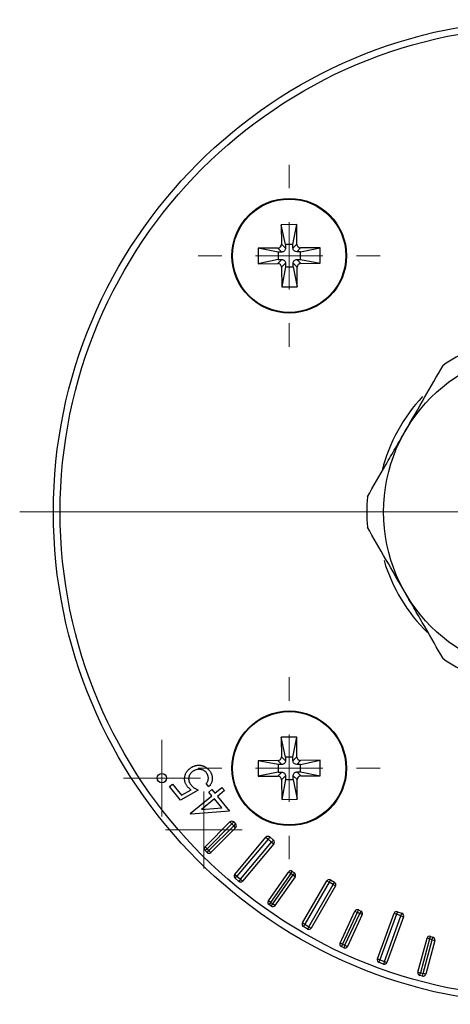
# Model space of a CAD drawing. Header units: millimetres. Extents: x -386 to 1009, y 394 to 472.
# Tile 3 of 4: x 931 to 963, y 396 to 469. Entities that reach past the tile are written whole.
import ezdxf

# ---------------------------------------------------------------- set-up
doc = ezdxf.new("R2010")
doc.units = ezdxf.units.MM

# ---------------------------------------------------------------- blocks, each defined once
blk = doc.blocks.new('SW_CENTERMARKSYMBOL_0')
at = {"color": 0, "linetype": 'Continuous', "lineweight": 18}
blk.add_line((-5, 0), (-39, 0), dxfattribs=at)
blk = doc.blocks.new('SW_CENTERMARKSYMBOL_2')
at = {"color": 0, "linetype": 'Continuous', "lineweight": 18}
for p, q in [((0, 5), (0, 6.75)), ((0, 0), (0, 2.5)), ((-5, 0), (-6.75, 0)), ((0, 0), (-2.5, 0)), ((0, 0), (0, -2.5)), ((0, 0), (2.5, 0)), ((5, 0), (6.75, 0)), ((0, -5), (0, -6.75))]:
    blk.add_line(p, q, dxfattribs=at)
blk = doc.blocks.new('SW_CENTERMARKSYMBOL_3')
at = {"color": 0, "linetype": 'Continuous', "lineweight": 18}
for p, q in [((0, 5), (0, 6.75)), ((0, 0), (0, 2.5)), ((-5, 0), (-6.75, 0)), ((0, 0), (-2.5, 0)), ((0, 0), (0, -2.5)), ((0, 0), (2.5, 0)), ((5, 0), (6.75, 0)), ((0, -5), (0, -6.75))]:
    blk.add_line(p, q, dxfattribs=at)
blk = doc.blocks.new('SW_CENTERMARKSYMBOL_7')
at = {"color": 0, "linetype": 'Continuous', "lineweight": 18}
for p, q in [((0, 2.5), (0, 2.85)), ((0, 0), (0, 2.5)), ((-2.5, 0), (-2.85, 0)), ((0, 0), (-2.5, 0)), ((0, 0), (0, -2.5)), ((0, 0), (2.5, 0)), ((2.5, 0), (2.85, 0)), ((0, -2.5), (0, -2.85))]:
    blk.add_line(p, q, dxfattribs=at)
blk = doc.blocks.new('SW_CENTERMARKSYMBOL_9')
at = {"color": 0, "linetype": 'Continuous', "lineweight": 18}
for p, q in [((0, 2.5), (0, 2.85)), ((0, 0), (0, 2.5)), ((-2.5, 0), (-2.85, 0)), ((0, 0), (-2.5, 0)), ((0, 0), (0, -2.5)), ((0, 0), (2.5, 0)), ((2.5, 0), (2.85, 0)), ((0, -2.5), (0, -2.85))]:
    blk.add_line(p, q, dxfattribs=at)

msp = doc.modelspace()

# ---------------------------------------------------------------- linework, layer by layer
at = {"color": 7, "linetype": 'Continuous', "lineweight": 25}
for p, q in [((951.719, 454.026), (950.569, 454.016)), ((950.569, 454.016), (950.582, 452.566)), ((950.877, 452.548), (950.569, 454.016)), ((951.437, 452.553), (951.719, 454.026)), ((951.732, 452.576), (951.719, 454.026)), ((950.309, 452.288), (948.859, 452.276)), ((948.859, 452.276), (948.869, 451.126)), ((950.332, 451.993), (948.859, 452.276)), ((950.607, 451.996), (950.309, 452.288)), ((950.607, 451.996), (950.332, 451.993)), ((950.332, 451.993), (950.337, 451.434)), ((950.879, 452.273), (950.582, 452.566)), ((951.437, 452.553), (950.877, 452.548)), ((950.877, 452.548), (950.879, 452.273)), ((951.439, 452.278), (951.437, 452.553)), ((951.439, 452.278), (951.732, 452.576)), ((951.716, 452.005), (952.009, 452.303)), ((951.991, 452.008), (951.716, 452.005)), ((951.991, 452.008), (953.459, 452.316)), ((951.996, 451.448), (951.991, 452.008)), ((953.459, 452.316), (952.009, 452.303)), ((953.469, 451.166), (953.459, 452.316)), ((950.337, 451.434), (948.869, 451.126)), ((950.612, 451.436), (950.319, 451.138)), ((950.337, 451.434), (950.612, 451.436)), ((950.889, 451.164), (950.596, 450.866)), ((950.889, 451.164), (950.891, 450.889)), ((951.451, 450.894), (951.449, 451.168)), ((951.449, 451.168), (951.746, 450.876)), ((951.721, 451.446), (951.996, 451.448)), ((951.721, 451.446), (952.019, 451.153)), ((951.996, 451.448), (953.469, 451.166)), ((952.019, 451.153), (953.469, 451.166)), ((948.869, 451.126), (950.319, 451.138)), ((950.596, 450.866), (950.609, 449.416)), ((950.891, 450.889), (950.609, 449.416)), ((950.891, 450.889), (951.451, 450.894)), ((951.451, 450.894), (951.759, 449.426)), ((951.759, 449.426), (951.746, 450.876)), ((950.609, 449.416), (951.759, 449.426)), ((951.719, 416.026), (950.569, 416.016)), ((950.569, 416.016), (950.582, 414.566)), ((950.877, 414.548), (950.569, 416.016)), ((951.437, 414.553), (951.719, 416.026)), ((951.732, 414.576), (951.719, 416.026)), ((950.309, 414.288), (948.859, 414.276)), ((948.859, 414.276), (948.869, 413.126)), ((950.332, 413.993), (948.859, 414.276)), ((950.607, 413.996), (950.309, 414.288)), ((950.607, 413.996), (950.332, 413.993)), ((950.332, 413.993), (950.337, 413.434)), ((950.879, 414.273), (950.582, 414.566)), ((951.437, 414.553), (950.877, 414.548)), ((950.877, 414.548), (950.879, 414.273)), ((951.439, 414.278), (951.437, 414.553)), ((951.439, 414.278), (951.732, 414.576)), ((951.716, 414.005), (952.009, 414.303)), ((951.991, 414.008), (951.716, 414.005)), ((951.991, 414.008), (953.459, 414.316)), ((951.996, 413.448), (951.991, 414.008)), ((953.459, 414.316), (952.009, 414.303)), ((953.469, 413.166), (953.459, 414.316)), ((950.337, 413.434), (948.869, 413.126)), ((950.612, 413.436), (950.319, 413.138)), ((950.337, 413.434), (950.612, 413.436)), ((951.721, 413.446), (951.996, 413.448)), ((951.721, 413.446), (952.019, 413.153)), ((951.996, 413.448), (953.469, 413.166)), ((942.276, 412.359), (942.494, 412.538)), ((942.494, 412.538), (943.167, 411.722)), ((945.202, 412.35), (945.008, 412.586)), ((948.869, 413.126), (950.319, 413.138)), ((950.889, 413.164), (950.596, 412.866)), ((950.596, 412.866), (950.609, 411.416)), ((950.891, 412.889), (950.609, 411.416)), ((950.889, 413.164), (950.891, 412.889)), ((950.891, 412.889), (951.451, 412.894)), ((951.451, 412.894), (951.449, 413.168)), ((951.449, 413.168), (951.746, 412.876)), ((951.451, 412.894), (951.759, 411.426)), ((951.759, 411.426), (951.746, 412.876)), ((952.019, 413.153), (953.469, 413.166)), ((943.095, 411.366), (942.276, 412.359)), ((944.407, 412.091), (943.095, 411.366)), ((943.167, 411.722), (943.887, 412.122)), ((945.191, 411.96), (945.41, 412.142)), ((945.418, 411.683), (945.191, 411.96)), ((945.41, 412.142), (945.638, 411.865)), ((945.638, 411.865), (946.171, 412.304)), ((946.361, 412.074), (945.828, 411.635)), ((946.171, 412.304), (946.361, 412.074)), ((943.821, 410.367), (945.418, 411.683)), ((945.608, 411.454), (944.652, 410.666)), ((946.164, 410.779), (945.608, 411.454)), ((945.828, 411.635), (946.731, 410.539)), ((950.609, 411.416), (951.759, 411.426)), ((943.86, 410.32), (943.821, 410.367)), ((946.731, 410.539), (943.86, 410.32)), ((944.652, 410.666), (946.164, 410.779)), ((944.92, 407.901), (946.759, 409.74)), ((946.9, 409.598), (945.062, 407.76)), ((946.9, 409.598), (946.759, 409.74)), ((946.9, 409.598), (947.042, 409.74)), ((947.042, 409.457), (946.9, 409.598)), ((947.042, 409.74), (947.183, 409.598)), ((947.183, 409.598), (947.042, 409.457)), ((945.203, 407.618), (947.042, 409.457)), ((947.183, 409.315), (945.345, 407.477)), ((947.183, 409.315), (947.042, 409.457)), ((947.122, 405.844), (949.436, 408.601)), ((949.589, 408.473), (947.275, 405.715)), ((947.544, 405.49), (949.858, 408.248)), ((950.011, 408.119), (947.697, 405.362)), ((949.436, 408.601), (949.589, 408.473)), ((949.718, 408.626), (949.589, 408.473)), ((949.858, 408.248), (949.589, 408.473)), ((949.718, 408.626), (949.986, 408.401)), ((949.858, 408.248), (949.986, 408.401)), ((949.858, 408.248), (950.011, 408.119)), ((945.062, 407.76), (944.92, 407.901)), ((945.062, 407.76), (944.92, 407.618)), ((945.062, 407.477), (944.92, 407.618)), ((945.062, 407.76), (945.203, 407.618)), ((945.062, 407.477), (945.203, 407.618)), ((945.345, 407.477), (945.203, 407.618)), ((949.614, 403.895), (951.105, 406.024)), ((951.269, 405.91), (949.778, 403.78)), ((951.269, 405.91), (951.105, 406.024)), ((951.269, 405.91), (951.384, 406.074)), ((951.433, 405.795), (951.269, 405.91)), ((951.384, 406.074), (951.548, 405.959)), ((951.548, 405.959), (951.433, 405.795)), ((947.122, 405.844), (947.275, 405.715)), ((947.147, 405.562), (947.275, 405.715)), ((947.415, 405.337), (947.147, 405.562)), ((947.275, 405.715), (947.544, 405.49)), ((947.544, 405.49), (947.415, 405.337)), ((947.544, 405.49), (947.697, 405.362)), ((949.942, 403.665), (951.433, 405.795)), ((951.597, 405.68), (950.105, 403.551)), ((951.597, 405.68), (951.433, 405.795)), ((952.139, 402.251), (953.939, 405.368)), ((954.113, 405.268), (952.313, 402.151)), ((953.939, 405.368), (954.113, 405.268)), ((954.213, 405.442), (954.113, 405.268)), ((954.416, 405.093), (954.113, 405.268)), ((954.213, 405.442), (954.516, 405.267)), ((954.416, 405.093), (954.516, 405.267)), ((952.616, 401.976), (954.416, 405.093)), ((954.589, 404.993), (952.789, 401.876)), ((954.416, 405.093), (954.589, 404.993)), ((949.778, 403.78), (949.614, 403.895)), ((949.778, 403.78), (949.663, 403.616)), ((949.778, 403.78), (949.942, 403.665)), ((949.827, 403.501), (949.663, 403.616)), ((949.827, 403.501), (949.942, 403.665)), ((950.105, 403.551), (949.942, 403.665)), ((954.932, 400.764), (956.03, 403.12)), ((956.212, 403.036), (955.113, 400.68)), ((956.03, 403.12), (956.212, 403.036)), ((956.296, 403.217), (956.212, 403.036)), ((956.393, 402.951), (956.212, 403.036)), ((956.296, 403.217), (956.477, 403.133)), ((956.477, 403.133), (956.393, 402.951)), ((957.704, 399.584), (958.936, 402.967)), ((958.936, 402.967), (959.124, 402.898)), ((959.192, 403.086), (959.124, 402.898)), ((959.192, 403.086), (959.521, 402.966)), ((959.452, 402.779), (959.521, 402.966)), ((952.139, 402.251), (952.313, 402.151)), ((955.294, 400.595), (956.393, 402.951)), ((956.574, 402.867), (955.475, 400.511)), ((956.574, 402.867), (956.393, 402.951)), ((959.124, 402.898), (957.892, 399.515)), ((958.221, 399.396), (959.452, 402.779)), ((959.64, 402.71), (958.409, 399.327)), ((959.452, 402.779), (959.124, 402.898)), ((959.452, 402.779), (959.64, 402.71)), ((952.213, 401.978), (952.313, 402.151)), ((952.516, 401.803), (952.213, 401.978)), ((952.313, 402.151), (952.616, 401.976)), ((952.616, 401.976), (952.516, 401.803)), ((952.616, 401.976), (952.789, 401.876)), ((960.712, 398.605), (961.385, 401.116)), ((961.578, 401.064), (960.905, 398.553)), ((961.099, 398.501), (961.772, 401.012)), ((961.965, 400.961), (961.292, 398.449)), ((961.578, 401.064), (961.385, 401.116)), ((961.578, 401.064), (961.63, 401.257)), ((961.772, 401.012), (961.578, 401.064)), ((961.63, 401.257), (961.823, 401.206)), ((961.772, 401.012), (961.823, 401.206)), ((961.772, 401.012), (961.965, 400.961)), ((955.113, 400.68), (954.932, 400.764)), ((955.113, 400.68), (955.028, 400.498)), ((955.21, 400.414), (955.028, 400.498)), ((955.113, 400.68), (955.294, 400.595)), ((955.294, 400.595), (955.21, 400.414)), ((955.294, 400.595), (955.475, 400.511)), ((957.704, 399.584), (957.892, 399.515)), ((957.824, 399.327), (957.892, 399.515)), ((958.153, 399.208), (957.824, 399.327)), ((957.892, 399.515), (958.221, 399.396)), ((958.221, 399.396), (958.153, 399.208)), ((958.221, 399.396), (958.409, 399.327)), ((960.712, 398.605), (960.905, 398.553)), ((960.854, 398.36), (960.905, 398.553)), ((961.047, 398.308), (960.854, 398.36)), ((960.905, 398.553), (961.099, 398.501)), ((961.047, 398.308), (961.099, 398.501)), ((961.292, 398.449), (961.099, 398.501))]:
    msp.add_line(p, q, dxfattribs=at)
for centre, radius in [((970.164, 432.721), 36.5), ((970.164, 432.721), 36), ((951.164, 451.721), 4.25), ((951.164, 451.721), 4.2), ((970.164, 432.721), 12), ((951.164, 413.721), 4.25), ((951.164, 413.721), 4.2), ((941.718, 412.989), 0.35)]:
    msp.add_circle(centre, radius, dxfattribs=at)
for centre, radius, start, end in [((970.164, 432.721), 13.25, 115.08763, 124.91237), ((970.164, 432.721), 12.5, 136.76757, 165.58161), ((970.164, 432.721), 13.25, 175.08763, 184.91237), ((970.164, 432.721), 12.5, 196.75072, 225.60838), ((970.164, 432.721), 13.25, 235.08763, 244.91237), ((946.9, 409.598), 0.2, 45, 135), ((947.042, 409.457), 0.2, 315, 45), ((949.589, 408.473), 0.2, 50, 140), ((949.858, 408.248), 0.2, 320, 50), ((945.062, 407.76), 0.2, 135, 225), ((945.203, 407.618), 0.2, 225, 315), ((951.269, 405.91), 0.2, 55, 145), ((951.433, 405.795), 0.2, 325, 55), ((947.275, 405.715), 0.2, 140, 230), ((947.544, 405.49), 0.2, 230, 320), ((954.113, 405.268), 0.2, 60, 150), ((954.416, 405.093), 0.2, 330, 60), ((949.778, 403.78), 0.2, 145, 235), ((949.942, 403.665), 0.2, 235, 325), ((956.212, 403.036), 0.2, 65, 155), ((956.393, 402.951), 0.2, 335, 65), ((959.124, 402.898), 0.2, 70, 160), ((959.452, 402.779), 0.2, 340, 70), ((952.313, 402.151), 0.2, 150, 240), ((952.616, 401.976), 0.2, 240, 330), ((961.578, 401.064), 0.2, 75, 165), ((961.772, 401.012), 0.2, 345, 75), ((955.113, 400.68), 0.2, 155, 245), ((955.294, 400.595), 0.2, 245, 335), ((957.892, 399.515), 0.2, 160, 250), ((958.221, 399.396), 0.2, 250, 340), ((960.905, 398.553), 0.2, 165, 255), ((961.099, 398.501), 0.2, 255, 345)]:
    msp.add_arc(centre, radius, start, end, dxfattribs=at)
for points, knots in [([(950.309, 452.288), (950.374, 452.289), (950.45, 452.316), (950.556, 452.425), (950.582, 452.501), (950.582, 452.566)], [0, 0, 0, 0, 0.5, 0.5, 1, 1, 1, 1]), ([(950.879, 452.273), (950.88, 452.208), (950.854, 452.132), (950.747, 452.024), (950.672, 451.996), (950.607, 451.996)], [0, 0, 0, 0, 0.5, 0.5, 1, 1, 1, 1]), ([(951.716, 452.005), (951.651, 452.005), (951.575, 452.031), (951.467, 452.137), (951.44, 452.213), (951.439, 452.278)], [0, 0, 0, 0, 0.5, 0.5, 1, 1, 1, 1]), ([(951.732, 452.576), (951.732, 452.511), (951.76, 452.435), (951.868, 452.329), (951.944, 452.303), (952.009, 452.303)], [0, 0, 0, 0, 0.5, 0.5, 1, 1, 1, 1]), ([(950.612, 451.436), (950.676, 451.437), (950.753, 451.41), (950.861, 451.304), (950.888, 451.228), (950.889, 451.164)], [0, 0, 0, 0, 0.5, 0.5, 1, 1, 1, 1]), ([(951.449, 451.168), (951.448, 451.233), (951.474, 451.309), (951.581, 451.418), (951.656, 451.445), (951.721, 451.446)], [0, 0, 0, 0, 0.5, 0.5, 1, 1, 1, 1]), ([(952.019, 451.153), (951.954, 451.153), (951.878, 451.125), (951.772, 451.017), (951.746, 450.941), (951.746, 450.876)], [0, 0, 0, 0, 0.5, 0.5, 1, 1, 1, 1]), ([(950.596, 450.866), (950.596, 450.931), (950.568, 451.006), (950.46, 451.113), (950.384, 451.139), (950.319, 451.138)], [0, 0, 0, 0, 0.5, 0.5, 1, 1, 1, 1]), ([(959.772, 438.721), (960.259, 439.565), (960.736, 440.39), (961.672, 442.012), (962.134, 442.812), (962.581, 443.586)], [0, 0, 0, 0, 0.5, 0.5, 1, 1, 1, 1]), ([(956.963, 433.855), (957.409, 434.629), (957.865, 435.418), (958.566, 436.633), (958.803, 437.043), (959.284, 437.875), (959.528, 438.298), (959.772, 438.721)], [0, 0, 0, 0, 0.5, 0.5, 0.75, 0.75, 1, 1, 1, 1]), ([(959.772, 426.721), (959.284, 427.565), (958.808, 428.39), (957.871, 430.012), (957.41, 430.812), (956.963, 431.586)], [0, 0, 0, 0, 0.5, 0.5, 1, 1, 1, 1]), ([(962.581, 421.855), (962.134, 422.629), (961.679, 423.418), (960.977, 424.633), (960.74, 425.043), (960.26, 425.875), (960.015, 426.298), (959.772, 426.721)], [0, 0, 0, 0, 0.5, 0.5, 0.75, 0.75, 1, 1, 1, 1]), ([(943.774, 413.692), (943.793, 413.707), (943.831, 413.737), (943.89, 413.777), (943.95, 413.813), (944.012, 413.845), (944.075, 413.873), (944.141, 413.895), (944.207, 413.915), (944.275, 413.93), (944.342, 413.94), (944.41, 413.946), (944.476, 413.947), (944.542, 413.944), (944.607, 413.936), (944.671, 413.923), (944.735, 413.907), (944.797, 413.885), (944.858, 413.86), (944.917, 413.828), (944.975, 413.794), (945.031, 413.754), (945.085, 413.711), (945.138, 413.664), (945.189, 413.611), (945.221, 413.574), (945.237, 413.555)], [0, 0, 0, 0, 0.043955, 0.087288, 0.129856, 0.172138, 0.214316, 0.256107, 0.297923, 0.340167, 0.381878, 0.422923, 0.463446, 0.503275, 0.542981, 0.582425, 0.622091, 0.662263, 0.702668, 0.742994, 0.783934, 0.82535, 0.867421, 0.910587, 0.954468, 1, 1, 1, 1]), ([(950.309, 414.288), (950.374, 414.289), (950.45, 414.316), (950.556, 414.425), (950.582, 414.501), (950.582, 414.566)], [0, 0, 0, 0, 0.5, 0.5, 1, 1, 1, 1]), ([(950.879, 414.273), (950.88, 414.208), (950.854, 414.132), (950.747, 414.024), (950.672, 413.996), (950.607, 413.996)], [0, 0, 0, 0, 0.5, 0.5, 1, 1, 1, 1]), ([(951.716, 414.005), (951.651, 414.005), (951.575, 414.031), (951.467, 414.137), (951.44, 414.213), (951.439, 414.278)], [0, 0, 0, 0, 0.5, 0.5, 1, 1, 1, 1]), ([(951.732, 414.576), (951.732, 414.511), (951.76, 414.435), (951.868, 414.329), (951.944, 414.303), (952.009, 414.303)], [0, 0, 0, 0, 0.5, 0.5, 1, 1, 1, 1]), ([(943.62, 412.356), (943.6, 412.382), (943.56, 412.433), (943.509, 412.515), (943.468, 412.599), (943.436, 412.685), (943.413, 412.772), (943.401, 412.862), (943.397, 412.954), (943.403, 413.046), (943.418, 413.138), (943.442, 413.227), (943.475, 413.314), (943.517, 413.396), (943.568, 413.476), (943.628, 413.552), (943.696, 413.625), (943.748, 413.669), (943.774, 413.692)], [0, 0, 0, 0, 0.066044, 0.129455, 0.191168, 0.251616, 0.311296, 0.370912, 0.431579, 0.493523, 0.555351, 0.616493, 0.677453, 0.73881, 0.800872, 0.864778, 0.931078, 1, 1, 1, 1]), ([(943.958, 413.449), (943.94, 413.433), (943.903, 413.402), (943.855, 413.35), (943.813, 413.296), (943.777, 413.24), (943.749, 413.181), (943.726, 413.12), (943.71, 413.057), (943.701, 412.991), (943.699, 412.925), (943.703, 412.86), (943.714, 412.794), (943.733, 412.73), (943.759, 412.666), (943.792, 412.603), (943.832, 412.54), (943.863, 412.501), (943.879, 412.481)], [0, 0, 0, 0, 0.06694, 0.131478, 0.193694, 0.25421, 0.313435, 0.372538, 0.432108, 0.492564, 0.553045, 0.61306, 0.673314, 0.734524, 0.797377, 0.861766, 0.929446, 1, 1, 1, 1]), ([(945.012, 413.393), (944.996, 413.412), (944.965, 413.447), (944.913, 413.495), (944.857, 413.535), (944.797, 413.569), (944.733, 413.597), (944.666, 413.618), (944.595, 413.633), (944.521, 413.642), (944.446, 413.643), (944.371, 413.638), (944.298, 413.624), (944.227, 413.604), (944.157, 413.576), (944.089, 413.541), (944.022, 413.499), (943.98, 413.466), (943.958, 413.449)], [0, 0, 0, 0, 0.061513, 0.120859, 0.179448, 0.238284, 0.29688, 0.356371, 0.418026, 0.481812, 0.546225, 0.609265, 0.672129, 0.734898, 0.798684, 0.863609, 0.930686, 1, 1, 1, 1]), ([(945.008, 412.586), (945.025, 412.608), (945.058, 412.651), (945.098, 412.718), (945.129, 412.785), (945.149, 412.852), (945.161, 412.919), (945.163, 412.988), (945.159, 413.06), (945.144, 413.131), (945.123, 413.203), (945.093, 413.27), (945.058, 413.335), (945.027, 413.374), (945.012, 413.393)], [0, 0, 0, 0, 0.095136, 0.184203, 0.266664, 0.345238, 0.422092, 0.49994, 0.579973, 0.664028, 0.748875, 0.832931, 0.916055, 1, 1, 1, 1]), ([(945.237, 413.555), (945.255, 413.532), (945.291, 413.486), (945.337, 413.413), (945.376, 413.339), (945.407, 413.264), (945.431, 413.186), (945.446, 413.107), (945.455, 413.026), (945.455, 412.944), (945.449, 412.862), (945.435, 412.782), (945.414, 412.704), (945.385, 412.629), (945.35, 412.555), (945.308, 412.484), (945.259, 412.415), (945.221, 412.372), (945.202, 412.35)], [0, 0, 0, 0, 0.06679, 0.131954, 0.194951, 0.256289, 0.31752, 0.3782, 0.439414, 0.501661, 0.563654, 0.624978, 0.685708, 0.746809, 0.807774, 0.870111, 0.933913, 1, 1, 1, 1]), ([(950.612, 413.436), (950.676, 413.437), (950.753, 413.41), (950.861, 413.304), (950.888, 413.228), (950.889, 413.164)], [0, 0, 0, 0, 0.5, 0.5, 1, 1, 1, 1]), ([(951.449, 413.168), (951.448, 413.233), (951.474, 413.309), (951.581, 413.418), (951.656, 413.445), (951.721, 413.446)], [0, 0, 0, 0, 0.5, 0.5, 1, 1, 1, 1]), ([(943.879, 412.481), (943.894, 412.464), (943.924, 412.429), (943.975, 412.379), (944.032, 412.33), (944.095, 412.28), (944.165, 412.232), (944.24, 412.184), (944.321, 412.137), (944.378, 412.107), (944.407, 412.091)], [0, 0, 0, 0, 0.102468, 0.209921, 0.324113, 0.445339, 0.572811, 0.707853, 0.850181, 1, 1, 1, 1]), ([(950.596, 412.866), (950.596, 412.931), (950.568, 413.006), (950.46, 413.113), (950.384, 413.139), (950.319, 413.138)], [0, 0, 0, 0, 0.5, 0.5, 1, 1, 1, 1]), ([(952.019, 413.153), (951.954, 413.153), (951.878, 413.125), (951.772, 413.017), (951.746, 412.941), (951.746, 412.876)], [0, 0, 0, 0, 0.5, 0.5, 1, 1, 1, 1]), ([(943.887, 412.122), (943.86, 412.141), (943.808, 412.177), (943.737, 412.236), (943.675, 412.295), (943.638, 412.336), (943.62, 412.356)], [0, 0, 0, 0, 0.275017, 0.533327, 0.773747, 1, 1, 1, 1])]:
    msp.add_open_spline(points, degree=3, knots=knots, dxfattribs=at)

# ---------------------------------------------------------------- block references
at = {"color": 7, "linetype": 'Continuous', "lineweight": 0}
for name, p in [('SW_CENTERMARKSYMBOL_0', (970.164, 432.721)), ('SW_CENTERMARKSYMBOL_2', (951.164, 451.721)), ('SW_CENTERMARKSYMBOL_3', (951.164, 413.721)), ('SW_CENTERMARKSYMBOL_7', (941.718, 412.989)), ('SW_CENTERMARKSYMBOL_9', (944.829, 409.15))]:
    msp.add_blockref(name, p, dxfattribs=at)

doc.saveas('drawing.dxf')
